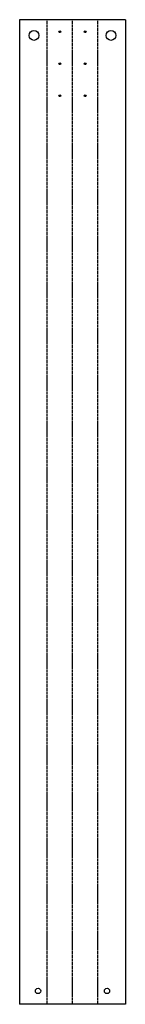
# Model space of a CAD drawing. Header units: millimetres. Extents: x 0 to 398, y 0 to 3692.
import ezdxf

# ---------------------------------------------------------------- set-up
doc = ezdxf.new("R2010")
doc.units = ezdxf.units.MM
doc.linetypes.add('SLD-Kesik', pattern=[4.572, 3.048, -1.524])
doc.linetypes.add('SLD-Sürekli', pattern=[0])

msp = doc.modelspace()

# ---------------------------------------------------------------- linework, layer by layer
at = {"color": 7, "linetype": 'SLD-Sürekli', "lineweight": 25}
for p, q in [((0.4, 3692.4), (0.4, 0.4)), ((397.9, 3692.4), (0.4, 3692.4)), ((397.9, 3692.4), (397.9, 0.4)), ((397.9, 0.4), (0.4, 0.4))]:
    msp.add_line(p, q, dxfattribs=at)
at = {"color": 7, "linetype": 'SLD-Kesik'}
for p, q in [((103.6, 0.4), (103.6, 3692.4)), ((199.2, 0.4), (199.2, 3692.4)), ((294.8, 0.4), (294.8, 3692.4))]:
    msp.add_line(p, q, dxfattribs=at)
at = {"color": 7, "linetype": 'SLD-Sürekli', "lineweight": 25}
for centre, radius in [((54.4, 3633.4), 18.5), ((151.4, 3647.4), 3.4), ((247, 3647.4), 3.4), ((343.9, 3633.4), 18.5), ((151.4, 3527.4), 3.4), ((247, 3527.4), 3.4), ((151.4, 3407.4), 3.4), ((247, 3407.4), 3.4), ((69.5, 50.4), 10), ((328.9, 50.4), 10)]:
    msp.add_circle(centre, radius, dxfattribs=at)

doc.saveas('drawing.dxf')
